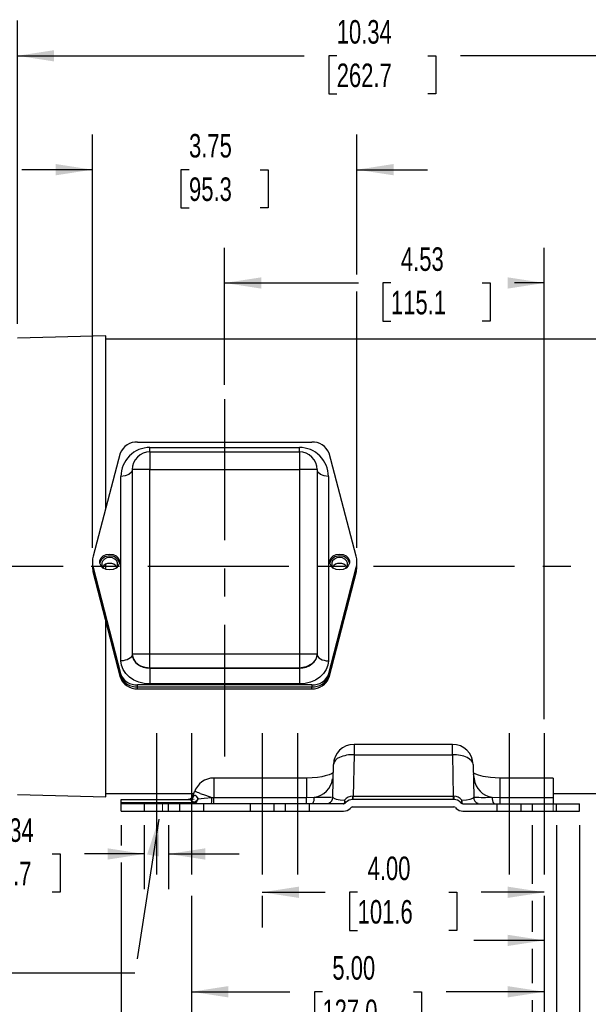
# Model space of a CAD drawing. Header units: inches. Extents: x 0 to 44, y 0 to 34.
# Tile 3 of 18: x 6.3 to 14.4, y 7.3 to 21.3. Entities that reach past the tile are written whole.
import ezdxf

# ---------------------------------------------------------------- set-up
doc = ezdxf.new("R2010")
doc.units = ezdxf.units.IN
doc.header["$LTSCALE"] = 4
doc.header["$MEASUREMENT"] = 0
doc.linetypes.add('CENTERX2', pattern=[0.8, 0.5, -0.1, 0.1, -0.1])
doc.linetypes.add('HIDDEN', pattern=[0.075, 0.05, -0.025])
doc.layers.add('CENTER', color=40, linetype='CENTERX2')
doc.layers.add('HIDDEN', color=102, linetype='HIDDEN')
doc.layers.add('DIMENSIONS', color=140, linetype='Continuous', lineweight=25)
doc.layers.add('TEXT', color=140, linetype='Continuous', lineweight=25)
doc.styles.add('SLDTEXTSTYLE0', font='TXT', dxfattribs={"width": 0.7})
doc.dimstyles.new('SLDDIMSTYLE1', dxfattribs={"dimtxt": 0.339844, "dimasz": 0.52, "dimexe": 0, "dimexo": 0.0625, "dimgap": 0.084961, "dimtad": 0, "dimtih": 1, "dimtoh": 1, "dimrnd": 1e-09, "dimzin": 12, "dimdsep": 46, "dimtxsty": 'SLDTEXTSTYLE0', "dimsah": 1, "dimcen": 0.09, "dimadec": 0, "dimazin": 3, "dimtfac": 1, "dimtofl": 0, "dimtmove": 0, "dimatfit": 3, "dimfxl": 0, "dimfrac": 2, "dimtolj": 1, "dimtzin": 12, "dimarcsym": 0})
doc.dimstyles.new('SLDDIMSTYLE3', dxfattribs={"dimtxt": 0.339844, "dimasz": 0.52, "dimexe": 0, "dimexo": 0.0625, "dimgap": 0.084961, "dimtad": 0, "dimtih": 1, "dimtoh": 1, "dimrnd": 1e-09, "dimzin": 4, "dimdsep": 46, "dimtxsty": 'SLDTEXTSTYLE0', "dimsah": 1, "dimcen": 0.09, "dimadec": 0, "dimazin": 1, "dimtfac": 1, "dimtofl": 0, "dimtmove": 0, "dimatfit": 3, "dimfxl": 0, "dimfrac": 2, "dimtolj": 1, "dimtzin": 12, "dimarcsym": 0})
doc.dimstyles.new('SLDDIMSTYLE6', dxfattribs={"dimtxt": 0.339844, "dimasz": 0.52, "dimexe": 0, "dimexo": 0.0625, "dimgap": 0.084961, "dimtad": 0, "dimtih": 1, "dimtoh": 1, "dimrnd": 1e-09, "dimdsep": 46, "dimtxsty": 'SLDTEXTSTYLE0', "dimsah": 1, "dimcen": 0.09, "dimadec": 0, "dimazin": 2, "dimtfac": 1, "dimtmove": 0, "dimatfit": 0, "dimfxl": 0, "dimfrac": 2, "dimtolj": 1, "dimtzin": 12, "dimarcsym": 0})
doc.dimstyles.new('SLDDIMSTYLE8', dxfattribs={"dimtxt": 0.339844, "dimasz": 0.52, "dimexe": 0, "dimexo": 0.0625, "dimgap": 0.084961, "dimtad": 0, "dimtih": 1, "dimtoh": 1, "dimrnd": 1e-09, "dimzin": 12, "dimdsep": 46, "dimtxsty": 'SLDTEXTSTYLE0', "dimsah": 1, "dimcen": 0.09, "dimadec": 0, "dimazin": 3, "dimtfac": 1, "dimtmove": 0, "dimatfit": 0, "dimfxl": 0, "dimfrac": 2, "dimtolj": 1, "dimtzin": 12, "dimarcsym": 0})
doc.dimstyles.new('SLDDIMSTYLE9', dxfattribs={"dimtxt": 0.18, "dimasz": 0.52, "dimexe": 0, "dimexo": 0.0625, "dimgap": 0, "dimtad": 0, "dimtih": 1, "dimtoh": 1, "dimdec": 0, "dimrnd": 1e-09, "dimzin": 0, "dimdsep": 46, "dimtxsty": 'Standard', "dimsah": 1, "dimcen": 0.09, "dimadec": 0, "dimazin": 0, "dimtfac": 0.52, "dimtdec": 0, "dimtofl": 0, "dimtmove": 0, "dimatfit": 3, "dimfxl": 0, "dimfrac": 2, "dimtolj": 1, "dimtzin": 0, "dimarcsym": 0})

# ---------------------------------------------------------------- blocks, each defined once
blk = doc.blocks.new('_D_18')
at = {"layer": 'DIMENSIONS'}
for p, q in [((8.056, 9.841), (8.056, 8.934)), ((8.4, 9.841), (8.4, 8.934)), ((6.023, 9.434), (5.909, 9.434)), ((5.909, 9.434), (5.909, 8.894)), ((6.75, 9.434), (6.864, 9.434)), ((6.864, 9.434), (6.864, 8.894)), ((8.056, 9.434), (7.211, 9.434)), ((8.4, 9.434), (9.4, 9.434)), ((5.909, 8.894), (6.023, 8.894)), ((6.864, 8.894), (6.75, 8.894))]:
    blk.add_line(p, q, dxfattribs=at)
for points in [[(8.056, 9.434), (7.536, 9.514), (7.536, 9.354)], [(8.4, 9.434), (8.92, 9.354), (8.92, 9.514)]]:
    blk.add_solid(points, dxfattribs=at)
at = {"layer": 'DIMENSIONS', "char_height": 0.3333, "attachment_point": 1, "style": 'SLDTEXTSTYLE0'}
for s, insert in [('0.34', (5.882, 9.939)), ('8.7', (6.023, 9.323))]:
    blk.add_mtext(s, dxfattribs=dict(at, insert=insert))
blk = doc.blocks.new('_D_19')
at = {"layer": 'DIMENSIONS'}
for p, q in [((13.556, 9.841), (13.556, 9.011)), ((13.9, 9.841), (13.9, 6.259)), ((13.556, 8.771), (13.556, 8.329)), ((13.556, 8.089), (13.556, 7.601)), ((13.556, 7.361), (13.556, 6.259)), ((13.556, 6.759), (12.556, 6.759)), ((13.9, 6.759), (15.312, 6.759)), ((15.864, 6.489), (15.75, 6.489)), ((15.75, 6.489), (15.75, 5.949)), ((16.591, 6.489), (16.705, 6.489)), ((16.705, 6.489), (16.705, 5.949)), ((15.75, 5.949), (15.864, 5.949)), ((16.705, 5.949), (16.591, 5.949))]:
    blk.add_line(p, q, dxfattribs=at)
for points in [[(13.556, 6.759), (13.036, 6.839), (13.036, 6.679)], [(13.9, 6.759), (14.42, 6.679), (14.42, 6.839)]]:
    blk.add_solid(points, dxfattribs=at)
at = {"layer": 'DIMENSIONS', "char_height": 0.3333, "attachment_point": 1, "style": 'SLDTEXTSTYLE0'}
for s, insert in [('6X', (15.934, 7.535)), ('%%c', (15.388, 6.995)), ('0.34', (16.047, 6.995)), ('8.7', (15.864, 6.379))]:
    blk.add_mtext(s, dxfattribs=dict(at, insert=insert))
blk = doc.blocks.new('_D_20')
at = {"layer": 'DIMENSIONS'}
for p, q in [((16.478, 12.62), (16.478, 7.709)), ((13.728, 8.841), (13.728, 7.709)), ((13.728, 8.209), (12.728, 8.209)), ((14.598, 8.209), (14.484, 8.209)), ((14.484, 8.209), (14.484, 7.669)), ((15.608, 8.209), (15.722, 8.209)), ((15.722, 8.209), (15.722, 7.669)), ((16.478, 8.209), (17.478, 8.209)), ((14.484, 7.669), (14.598, 7.669)), ((15.722, 7.669), (15.608, 7.669))]:
    blk.add_line(p, q, dxfattribs=at)
for points in [[(13.728, 8.209), (13.208, 8.289), (13.208, 8.129)], [(16.478, 8.209), (16.998, 8.129), (16.998, 8.289)]]:
    blk.add_solid(points, dxfattribs=at)
at = {"layer": 'DIMENSIONS', "char_height": 0.3333, "attachment_point": 1, "style": 'SLDTEXTSTYLE0'}
for s, insert in [('2.75', (14.598, 8.715)), ('69.9', (14.598, 8.099))]:
    blk.add_mtext(s, dxfattribs=dict(at, insert=insert))
blk = doc.blocks.new('_D_21')
at = {"layer": 'DIMENSIONS'}
for p, q in [((9.728, 8.891), (10.622, 8.891)), ((9.728, 8.841), (9.728, 8.391)), ((11.082, 8.891), (10.968, 8.891)), ((10.968, 8.891), (10.968, 8.351)), ((12.375, 8.891), (12.489, 8.891)), ((12.489, 8.891), (12.489, 8.351)), ((13.728, 8.891), (12.835, 8.891)), ((13.728, 8.841), (13.728, 8.391)), ((10.968, 8.351), (11.082, 8.351)), ((12.489, 8.351), (12.375, 8.351))]:
    blk.add_line(p, q, dxfattribs=at)
for points in [[(9.728, 8.891), (10.248, 8.811), (10.248, 8.971)], [(13.728, 8.891), (13.208, 8.971), (13.208, 8.811)]]:
    blk.add_solid(points, dxfattribs=at)
at = {"layer": 'DIMENSIONS', "char_height": 0.3333, "attachment_point": 1, "style": 'SLDTEXTSTYLE0'}
for s, insert in [('4.00', (11.223, 9.397)), ('101.6', (11.082, 8.781))]:
    blk.add_mtext(s, dxfattribs=dict(at, insert=insert))
blk = doc.blocks.new('_D_22')
at = {"layer": 'DIMENSIONS'}
for p, q in [((8.728, 8.841), (8.728, 6.981)), ((13.728, 8.841), (13.728, 6.981)), ((8.728, 7.481), (10.122, 7.481)), ((10.582, 7.481), (10.468, 7.481)), ((10.468, 7.481), (10.468, 6.941)), ((11.875, 7.481), (11.989, 7.481)), ((11.989, 7.481), (11.989, 6.941)), ((13.728, 7.481), (12.335, 7.481)), ((10.468, 6.941), (10.582, 6.941)), ((11.989, 6.941), (11.875, 6.941))]:
    blk.add_line(p, q, dxfattribs=at)
for points in [[(8.728, 7.481), (9.248, 7.401), (9.248, 7.561)], [(13.728, 7.481), (13.208, 7.561), (13.208, 7.401)]]:
    blk.add_solid(points, dxfattribs=at)
at = {"layer": 'DIMENSIONS', "char_height": 0.3333, "attachment_point": 1, "style": 'SLDTEXTSTYLE0'}
for s, insert in [('5.00', (10.723, 7.986)), ('127.0', (10.582, 7.37))]:
    blk.add_mtext(s, dxfattribs=dict(at, insert=insert))
blk = doc.blocks.new('_D_23')
at = {"layer": 'DIMENSIONS'}
for p, q in [((9.196, 16.082), (9.196, 18.027)), ((13.728, 11.345), (13.728, 18.027)), ((9.196, 17.527), (11.093, 17.527)), ((11.554, 17.527), (11.44, 17.527)), ((11.44, 17.527), (11.44, 16.986)), ((12.846, 17.527), (12.96, 17.527)), ((12.96, 17.527), (12.96, 16.986)), ((13.728, 17.527), (13.307, 17.527)), ((11.44, 16.986), (11.554, 16.986)), ((12.96, 16.986), (12.846, 16.986))]:
    blk.add_line(p, q, dxfattribs=at)
for points in [[(9.196, 17.527), (9.716, 17.447), (9.716, 17.607)], [(13.728, 17.527), (13.208, 17.607), (13.208, 17.447)]]:
    blk.add_solid(points, dxfattribs=at)
at = {"layer": 'DIMENSIONS', "char_height": 0.3333, "attachment_point": 1, "style": 'SLDTEXTSTYLE0'}
for s, insert in [('4.53', (11.695, 18.032)), ('115.1', (11.554, 17.416))]:
    blk.add_mtext(s, dxfattribs=dict(at, insert=insert))
blk = doc.blocks.new('_D_25')
at = {"layer": 'DIMENSIONS'}
for p, q in [((18.726, 12.904), (18.726, 11.381)), ((2.069, 11.27), (2.069, 4.216)), ((18.726, 11.141), (18.726, 4.216)), ((2.069, 4.716), (9.291, 4.716)), ((9.751, 4.716), (9.637, 4.716)), ((9.637, 4.716), (9.637, 4.176)), ((11.044, 4.716), (11.158, 4.716)), ((11.158, 4.716), (11.158, 4.176)), ((18.726, 4.716), (11.504, 4.716)), ((9.637, 4.176), (9.751, 4.176)), ((11.158, 4.176), (11.044, 4.176))]:
    blk.add_line(p, q, dxfattribs=at)
for points in [[(2.069, 4.716), (2.589, 4.636), (2.589, 4.796)], [(18.726, 4.716), (18.206, 4.796), (18.206, 4.636)]]:
    blk.add_solid(points, dxfattribs=at)
at = {"layer": 'DIMENSIONS', "char_height": 0.3333, "attachment_point": 1, "style": 'SLDTEXTSTYLE0'}
for s, insert in [('16.66', (9.751, 5.222)), ('423.1', (9.751, 4.605))]:
    blk.add_mtext(s, dxfattribs=dict(at, insert=insert))
blk = doc.blocks.new('_D_26')
at = {"layer": 'DIMENSIONS'}
for p, q in [((7.728, 9.841), (7.728, 9.554)), ((14.228, 9.841), (14.228, 6.879)), ((7.728, 9.314), (7.728, 5.595)), ((14.228, 6.639), (14.228, 5.595)), ((7.728, 6.095), (9.872, 6.095)), ((10.332, 6.095), (10.218, 6.095)), ((10.218, 6.095), (10.218, 5.555)), ((11.625, 6.095), (11.739, 6.095)), ((11.739, 6.095), (11.739, 5.555)), ((14.228, 6.095), (12.085, 6.095)), ((10.218, 5.555), (10.332, 5.555)), ((11.739, 5.555), (11.625, 5.555))]:
    blk.add_line(p, q, dxfattribs=at)
for points in [[(7.728, 6.095), (8.248, 6.015), (8.248, 6.175)], [(14.228, 6.095), (13.708, 6.175), (13.708, 6.015)]]:
    blk.add_solid(points, dxfattribs=at)
at = {"layer": 'DIMENSIONS', "char_height": 0.3333, "attachment_point": 1, "style": 'SLDTEXTSTYLE0'}
for s, insert in [('6.50', (10.473, 6.601)), ('165.1', (10.332, 5.985))]:
    blk.add_mtext(s, dxfattribs=dict(at, insert=insert))
blk = doc.blocks.new('_D_28')
at = {"layer": 'DIMENSIONS'}
for p, q in [((7.321, 13.773), (7.321, 19.633)), ((11.071, 17.647), (11.071, 19.633)), ((7.321, 19.133), (6.321, 19.133)), ((8.691, 19.133), (8.577, 19.133)), ((8.577, 19.133), (8.577, 18.593)), ((9.701, 19.133), (9.815, 19.133)), ((9.815, 19.133), (9.815, 18.593)), ((11.071, 19.133), (12.071, 19.133)), ((8.577, 18.593), (8.691, 18.593)), ((9.815, 18.593), (9.701, 18.593)), ((11.071, 13.773), (11.071, 17.407))]:
    blk.add_line(p, q, dxfattribs=at)
for points in [[(7.321, 19.133), (6.801, 19.213), (6.801, 19.053)], [(11.071, 19.133), (11.591, 19.053), (11.591, 19.213)]]:
    blk.add_solid(points, dxfattribs=at)
at = {"layer": 'DIMENSIONS', "char_height": 0.3333, "attachment_point": 1, "style": 'SLDTEXTSTYLE0'}
for s, insert in [('3.75', (8.691, 19.639)), ('95.3', (8.691, 19.023))]:
    blk.add_mtext(s, dxfattribs=dict(at, insert=insert))
blk = doc.blocks.new('_D_29')
at = {"layer": 'DIMENSIONS'}
for p, q in [((6.259, 16.947), (6.259, 21.247)), ((16.603, 19.253), (16.603, 21.247)), ((6.259, 20.747), (10.325, 20.747)), ((10.785, 20.747), (10.671, 20.747)), ((10.671, 20.747), (10.671, 20.207)), ((12.078, 20.747), (12.192, 20.747)), ((12.192, 20.747), (12.192, 20.207)), ((16.603, 20.747), (12.538, 20.747)), ((10.671, 20.207), (10.785, 20.207)), ((12.192, 20.207), (12.078, 20.207)), ((16.603, 16.876), (16.603, 19.013))]:
    blk.add_line(p, q, dxfattribs=at)
for points in [[(6.259, 20.747), (6.779, 20.667), (6.779, 20.827)], [(16.603, 20.747), (16.083, 20.827), (16.083, 20.667)]]:
    blk.add_solid(points, dxfattribs=at)
at = {"layer": 'DIMENSIONS', "char_height": 0.3333, "attachment_point": 1, "style": 'SLDTEXTSTYLE0'}
for s, insert in [('10.34', (10.785, 21.253)), ('262.7', (10.785, 20.637))]:
    blk.add_mtext(s, dxfattribs=dict(at, insert=insert))

msp = doc.modelspace()

# ---------------------------------------------------------------- linework, layer by layer
for p, q in [((7.509419, 16.779038), (6.259419, 16.747073)), ((7.509419, 14.326824), (7.509419, 16.779038)), ((15.509419, 16.730978), (7.509419, 16.730978)), ((7.961764, 15.272189), (10.431074, 15.272189)), ((7.717127, 15.113838), (7.332146, 13.65513)), ((8.136419, 15.195714), (10.256419, 15.195714)), ((8.136419, 15.132189), (8.136419, 15.195714)), ((8.136419, 15.132189), (8.136419, 14.882189)), ((8.136419, 15.132189), (10.256419, 15.132189)), ((10.256419, 15.132189), (10.256419, 15.195714)), ((10.256419, 15.132189), (10.256419, 14.882189)), ((11.060692, 13.65513), (10.675711, 15.113838)), ((8.136419, 14.882189), (7.886419, 14.882189)), ((7.886419, 14.882189), (7.886419, 12.268674)), ((8.136419, 14.882189), (10.256419, 14.882189)), ((8.136419, 12.268674), (8.136419, 14.882189)), ((10.256419, 14.882189), (10.256419, 12.268674)), ((10.506419, 14.882189), (10.256419, 14.882189)), ((10.506419, 14.882189), (10.506419, 12.268674)), ((7.726419, 12.17163), (7.726419, 14.785714)), ((10.666419, 14.785714), (10.666419, 12.17163)), ((7.321419, 13.572949), (7.321419, 13.544127)), ((7.321419, 13.544127), (7.321419, 13.515305)), ((7.509419, 13.464906), (7.509419, 13.540259)), ((11.071419, 13.544127), (11.071419, 13.572949)), ((11.071419, 13.515305), (11.071419, 13.544127)), ((7.331633, 13.492738), (7.717918, 11.991562)), ((7.331633, 13.463916), (7.331633, 13.492738)), ((7.331633, 13.463916), (7.717918, 11.96274)), ((7.331652, 13.43502), (7.331652, 13.463842)), ((7.717889, 11.935476), (7.331652, 13.43502)), ((10.67492, 11.991562), (11.061206, 13.492738)), ((10.67492, 11.96274), (11.061206, 13.463916)), ((11.061186, 13.43502), (10.67495, 11.935476)), ((11.061186, 13.463842), (11.061186, 13.43502)), ((11.061206, 13.492738), (11.061206, 13.463916)), ((7.509419, 10.243317), (7.509419, 12.744848)), ((7.886419, 12.268674), (8.136419, 12.268674)), ((7.886419, 12.268674), (7.886419, 12.268105)), ((8.136419, 12.268674), (10.256419, 12.268674)), ((8.136419, 12.069233), (8.136419, 12.268674)), ((10.256419, 12.268674), (10.506419, 12.268674)), ((10.256419, 12.268674), (10.256419, 12.069233)), ((10.506419, 12.268105), (10.506419, 12.268674)), ((10.256419, 12.069233), (8.136419, 12.069233)), ((8.136419, 12.068664), (8.136419, 12.069233)), ((8.136419, 12.068664), (10.256419, 12.068664)), ((8.136419, 12.068664), (8.136419, 11.844546)), ((10.256419, 12.069233), (10.256419, 12.068664)), ((10.256419, 12.068664), (10.256419, 11.844546)), ((7.717889, 11.962856), (7.717889, 11.935476)), ((7.717918, 11.991562), (7.717918, 11.96274)), ((10.67492, 11.96274), (10.67492, 11.991562)), ((10.67495, 11.935476), (10.67495, 11.962856)), ((7.962772, 11.776178), (7.962772, 11.803404)), ((7.962772, 11.776178), (10.430066, 11.776178)), ((10.430026, 11.832226), (7.962812, 11.832226)), ((7.962812, 11.803404), (7.962812, 11.832226)), ((7.962812, 11.803404), (10.430026, 11.803404)), ((10.256419, 11.844546), (8.136419, 11.844546)), ((10.430026, 11.832226), (10.430026, 11.803404)), ((10.430066, 11.776178), (10.430066, 11.803404)), ((12.426776, 10.98705), (11.030062, 10.98705)), ((11.030062, 10.98705), (11.030062, 10.84105)), ((11.030062, 10.84105), (11.019783, 10.252178)), ((11.030062, 10.84105), (12.426776, 10.84105)), ((12.426776, 10.84105), (12.437055, 10.252178)), ((10.730031, 10.237537), (10.738106, 10.700146)), ((12.718732, 10.700146), (12.726807, 10.237538)), ((10.354901, 10.510784), (9.044111, 10.510784)), ((9.044111, 10.510784), (9.044111, 10.234211)), ((10.354849, 10.508805), (10.354849, 10.508968)), ((12.721014, 10.569419), (12.732206, 10.496968)), ((13.853419, 10.510784), (13.101988, 10.510784)), ((13.101988, 10.234211), (13.101988, 10.509403)), ((13.101988, 10.508805), (13.101988, 10.50897)), ((13.853419, 10.510784), (13.853419, 10.234211)), ((6.259419, 10.275283), (7.509419, 10.243317)), ((7.509419, 10.291378), (8.759793, 10.291378)), ((7.728419, 10.205178), (8.680954, 10.205178)), ((7.728419, 10.165637), (7.728419, 10.205178)), ((8.690784, 10.205178), (8.680648, 10.205178)), ((8.693668, 10.207201), (8.680954, 10.205173)), ((8.688964, 10.202943), (8.680954, 10.205178)), ((8.685307, 10.207963), (8.687832, 10.207446)), ((8.694068, 10.206227), (8.6885, 10.204448)), ((8.747019, 10.207795), (8.740436, 10.205178)), ((8.750931, 10.267028), (8.769721, 10.318654)), ((8.750931, 10.267028), (8.765183, 10.268036)), ((8.762486, 10.20807), (8.756459, 10.205246)), ((9.015639, 10.234211), (9.044111, 10.234211)), ((9.044111, 10.145178), (9.044111, 10.234211)), ((9.044111, 10.234211), (10.354847, 10.234211)), ((10.354847, 10.234211), (10.466442, 10.237124)), ((10.89593, 10.196039), (10.895284, 10.173295)), ((10.903264, 10.176776), (10.89593, 10.196039)), ((12.446, 10.205178), (11.010838, 10.205178)), ((11.013016, 10.252162), (11.019783, 10.252178)), ((11.019783, 10.205178), (11.019783, 10.252178)), ((11.019783, 10.252178), (12.437055, 10.252178)), ((12.437055, 10.252178), (12.437055, 10.205178)), ((12.437055, 10.252178), (12.443822, 10.252162)), ((12.553572, 10.176774), (12.56091, 10.19604)), ((12.561553, 10.173292), (12.56091, 10.19604)), ((12.990396, 10.237124), (13.101988, 10.234211)), ((13.101988, 10.234211), (13.853419, 10.234211)), ((13.853419, 10.291378), (15.509419, 10.291378)), ((13.853419, 10.234211), (13.853419, 10.145178)), ((7.728419, 10.165637), (8.761158, 10.165637)), ((7.728419, 10.154257), (7.728419, 10.165637)), ((8.731687, 10.154257), (7.728419, 10.154257)), ((7.728419, 10.145178), (7.728419, 10.154257)), ((7.728419, 10.041178), (7.728419, 10.145178)), ((8.228419, 10.145178), (7.728419, 10.145178)), ((8.228419, 10.145178), (8.228419, 10.041178)), ((10.882078, 10.145178), (8.228419, 10.145178)), ((8.756622, 10.148145), (8.774669, 10.155692)), ((8.793207, 10.181986), (8.761158, 10.165637)), ((8.761158, 10.165637), (8.764296, 10.161303)), ((8.793207, 10.181986), (8.764296, 10.161305)), ((8.774668, 10.155694), (8.799584, 10.178517)), ((8.799584, 10.178517), (8.793207, 10.181986)), ((10.634397, 10.149494), (10.631857, 10.145181)), ((10.885644, 10.14688), (10.882081, 10.14518)), ((10.895284, 10.173295), (10.903264, 10.176776)), ((10.89912, 10.150394), (10.900658, 10.151742)), ((10.915378, 10.165637), (10.903999, 10.154257)), ((10.905833, 10.159138), (10.905134, 10.155406)), ((10.988918, 10.092098), (10.977245, 10.080425)), ((11.010838, 10.101178), (12.446, 10.101178)), ((12.46792, 10.092098), (12.479593, 10.080425)), ((12.54146, 10.165637), (12.552839, 10.154257)), ((12.551696, 10.155404), (12.551, 10.15914)), ((12.561554, 10.173294), (12.553574, 10.176776)), ((12.556176, 10.151746), (12.557715, 10.150396)), ((12.562791, 10.147643), (12.5748, 10.14528)), ((12.574756, 10.145181), (12.571193, 10.14688)), ((12.57476, 10.145178), (13.728419, 10.145178)), ((12.824981, 10.145181), (12.822441, 10.149494)), ((13.728419, 10.145178), (13.728419, 10.041178)), ((13.728419, 10.145178), (14.228419, 10.145178)), ((14.228419, 10.041178), (14.228419, 10.145178)), ((7.728419, 10.041178), (8.228419, 10.041178)), ((7.963983, 10.041178), (8.729938, 10.041178)), ((8.228419, 10.041178), (10.882493, 10.041178)), ((12.574345, 10.041178), (13.728419, 10.041178)), ((13.728419, 10.041178), (14.228419, 10.041178))]:
    msp.add_line(p, q)
at = {"color": 179, "linetype": 'Continuous', "lineweight": 18}
for p, q in [((8.316506, 10.050548), (8.316506, 10.168658)), ((13.853419, 10.145178), (13.853419, 10.041178))]:
    msp.add_line(p, q, dxfattribs=at)
at = {"flags": 128}
for points in [[(7.964092, 15.061939), (7.967001, 15.066059), (7.968399, 15.067112)], [(10.424586, 15.066513), (10.426876, 15.065091), (10.429378, 15.061516)], [(7.880718, 14.864907), (7.87424, 14.845269), (7.839556, 14.813971), (7.787648, 14.793057), (7.726419, 14.785714)], [(10.666419, 14.785714), (10.60519, 14.793057), (10.553282, 14.813971), (10.518598, 14.845269), (10.51212, 14.864906)], [(7.566419, 13.460863), (7.518365, 13.467623), (7.476107, 13.487086), (7.444742, 13.516906), (7.428054, 13.553486), (7.428054, 13.592413), (7.444742, 13.628992), (7.476107, 13.658812), (7.518365, 13.678276), (7.566419, 13.685035)], [(7.566419, 13.685035), (7.614473, 13.678276), (7.656731, 13.658812), (7.688096, 13.628992), (7.704785, 13.592413), (7.704785, 13.553486), (7.688096, 13.516906), (7.656731, 13.487086), (7.614473, 13.467623), (7.566419, 13.460863)], [(10.826419, 13.460863), (10.778365, 13.467623), (10.736107, 13.487086), (10.704742, 13.516906), (10.688054, 13.553486), (10.688054, 13.592413), (10.704742, 13.628992), (10.736107, 13.658812), (10.778365, 13.678276), (10.826419, 13.685035)], [(10.826419, 13.685035), (10.874473, 13.678276), (10.916731, 13.658812), (10.948096, 13.628992), (10.964785, 13.592413), (10.964785, 13.553486), (10.948096, 13.516906), (10.916731, 13.487086), (10.874473, 13.467623), (10.826419, 13.460863)], [(7.566419, 13.635471), (7.527258, 13.629963), (7.49282, 13.614101), (7.467259, 13.589799), (7.453659, 13.559989), (7.453659, 13.528266), (7.467259, 13.498455), (7.478785, 13.485338)], [(7.654053, 13.485338), (7.665579, 13.498455), (7.67918, 13.528266), (7.67918, 13.559989), (7.665579, 13.589799), (7.640018, 13.614101), (7.60558, 13.629963), (7.566419, 13.635471)], [(10.826419, 13.635471), (10.787258, 13.629963), (10.75282, 13.614101), (10.727259, 13.589799), (10.713659, 13.559989), (10.713659, 13.528266), (10.727259, 13.498455), (10.738785, 13.485338)], [(10.914053, 13.485338), (10.925579, 13.498455), (10.93918, 13.528266), (10.93918, 13.559989), (10.925579, 13.589799), (10.900018, 13.614101), (10.86558, 13.629963), (10.826419, 13.635471)], [(7.886419, 12.268105), (7.883345, 12.249284), (7.87424, 12.231186), (7.859454, 12.214506), (7.839556, 12.199887), (7.81531, 12.187889), (7.787648, 12.178974), (7.757634, 12.173484), (7.726419, 12.17163)], [(8.136419, 11.844546), (8.056432, 11.850831), (7.979519, 11.869444), (7.908635, 11.89967), (7.846505, 11.940347), (7.795517, 11.989912), (7.757628, 12.04646), (7.734297, 12.107819), (7.726419, 12.17163)], [(7.886419, 12.268105), (7.891223, 12.229196), (7.905449, 12.191782), (7.928552, 12.157301), (7.959642, 12.127079), (7.997526, 12.102276), (8.040748, 12.083845), (8.087646, 12.072496), (8.136419, 12.068664)], [(10.506419, 12.268674), (10.487389, 12.192352), (10.433196, 12.127648), (10.35209, 12.084415), (10.256419, 12.069233)], [(10.256419, 12.068664), (10.305192, 12.072496), (10.35209, 12.083845), (10.395312, 12.102276), (10.433196, 12.127079), (10.464286, 12.157301), (10.487389, 12.191782), (10.501615, 12.229196), (10.506419, 12.268105)], [(10.666419, 12.17163), (10.658541, 12.107819), (10.63521, 12.04646), (10.597322, 11.989912), (10.546333, 11.940347), (10.484203, 11.89967), (10.413319, 11.869444), (10.336406, 11.850831), (10.256419, 11.844546)], [(10.506419, 12.268105), (10.509493, 12.249284), (10.518598, 12.231186), (10.533384, 12.214506), (10.553282, 12.199887), (10.577528, 12.187889), (10.60519, 12.178974), (10.635205, 12.173484), (10.666419, 12.17163)], [(8.136419, 12.069233), (8.069423, 12.076528), (8.007328, 12.097879)], [(12.426776, 10.84105), (12.426776, 10.88716), (12.426776, 10.92603), (12.426776, 10.956194), (12.426776, 10.976516), (12.426776, 10.986229), (12.426777, 10.98705)], [(12.718732, 10.700146), (12.71269, 10.728368), (12.695781, 10.755325), (12.66865, 10.77999), (12.632325, 10.801428), (12.588189, 10.818822), (12.537918, 10.831513), (12.483424, 10.839017), (12.426776, 10.84105)], [(10.736212, 10.583719), (10.736457, 10.58428), (10.726058, 10.577725), (10.709104, 10.5689), (10.678236, 10.556221), (10.62122, 10.539162), (10.574486, 10.529095), (10.513971, 10.519838), (10.438893, 10.513067), (10.349363, 10.510712)], [(10.354849, 10.508968), (10.354849, 10.509403), (10.354849, 10.49464), (10.354849, 10.464485), (10.354848, 10.42062), (10.354848, 10.365492), (10.354848, 10.302178), (10.354847, 10.234211)], [(13.107471, 10.510712), (13.030265, 10.512283), (12.963409, 10.51728), (12.86031, 10.533209), (12.7936, 10.550997), (12.756589, 10.564918), (12.746843, 10.569339), (12.740333, 10.572382), (12.73935, 10.570262)], [(8.761158, 10.165637), (8.715367, 10.195579), (8.688964, 10.202943)], [(8.765183, 10.268036), (8.776462, 10.265516), (8.789218, 10.256132), (8.819199, 10.215066)], [(8.819214, 10.21506), (8.807467, 10.197444), (8.793208, 10.181985)], [(8.799582, 10.178519), (8.808606, 10.19191), (8.819214, 10.21506)], [(8.819199, 10.215066), (8.907493, 10.223566), (9.015639, 10.234211)], [(8.850665, 10.292786), (8.926446, 10.266201), (9.015639, 10.234211)], [(10.354839, 10.145178), (10.354841, 10.151865), (10.354843, 10.170976), (10.354845, 10.199791), (10.354847, 10.234211)], [(10.730031, 10.237537), (10.742558, 10.223871), (10.778371, 10.21181), (10.831605, 10.202409), (10.895931, 10.196038)], [(12.560909, 10.196039), (12.625254, 10.20241), (12.678061, 10.211715), (12.713901, 10.223672), (12.726807, 10.237538)], [(13.101999, 10.145178), (13.101996, 10.151865), (13.101994, 10.170976), (13.101991, 10.199791), (13.101988, 10.234211)], [(8.731687, 10.154257), (8.731687, 10.150402), (8.731688, 10.147537), (8.731688, 10.145773), (8.731689, 10.145178)], [(8.764296, 10.161305), (8.769687, 10.157522), (8.774668, 10.155694)], [(10.895283, 10.173296), (10.891631, 10.155757), (10.885644, 10.146891)], [(10.885644, 10.146891), (10.89623, 10.149339), (10.905134, 10.155406)], [(10.903262, 10.176779), (10.906528, 10.162841), (10.905833, 10.159138)], [(10.915381, 10.16564), (10.912151, 10.168356), (10.903264, 10.176776)], [(12.553572, 10.176774), (12.544686, 10.168356), (12.541457, 10.16564)], [(12.551, 10.15914), (12.550311, 10.16284), (12.553574, 10.176776)], [(12.551696, 10.155404), (12.560603, 10.149333), (12.571193, 10.146883)], [(12.571193, 10.146883), (12.565212, 10.15573), (12.561554, 10.173294)]]:
    msp.add_lwpolyline(points, dxfattribs=at)
for centre, radius, start, end in [((7.945201, 15.029631), 0.243123, 86.0937737, 159.7353505), ((10.447637, 15.029631), 0.243123, 20.2646495, 93.9062263), ((8.136413, 14.785719), 0.409994, 89.9991955, 180.0008044), ((8.136419, 14.882189), 0.25, 90, 180), ((10.256425, 14.785719), 0.409994, 359.9991958, 90.0008074), ((10.256419, 14.882189), 0.25, 0, 90), ((7.642929, 13.544311), 0.32151, 180.0326508, 194.4805791), ((7.642937, 13.544311), 0.321518, 180.0327783, 194.4939791), ((7.641856, 13.572954), 0.320427, 165.1399769, 194.4976906), ((7.554382, 13.525166), 0.131599, 84.7519786, 165.3100212), ((7.560465, 13.435273), 0.11726, 87.0893337, 144.969127), ((7.580407, 13.52795), 0.129024, 13.7140357, 96.2239644), ((7.572373, 13.435273), 0.11726, 35.030873, 92.9106663), ((10.814382, 13.525166), 0.131599, 84.7519786, 165.3100212), ((10.820465, 13.435273), 0.11726, 87.0893337, 144.969127), ((10.840407, 13.52795), 0.129024, 13.7140357, 96.2239644), ((10.832373, 13.435273), 0.11726, 35.030873, 92.9106663), ((10.750982, 13.572954), 0.320427, 345.5023094, 14.8600231), ((10.749901, 13.544311), 0.321518, 345.5060209, 359.9672217), ((10.749909, 13.544311), 0.32151, 345.5194209, 359.9673492), ((7.642937, 13.515489), 0.321518, 180.0327783, 194.4939791), ((10.749901, 13.515489), 0.321518, 345.5060209, 359.9672217), ((8.081977, 12.278919), 0.195826, 182.9986429, 247.5920596), ((7.946071, 12.018379), 0.242776, 199.966824, 273.9445447), ((7.946105, 12.074413), 0.242763, 199.9551945, 273.9460436), ((7.946105, 12.045591), 0.242763, 199.9551945, 273.9460436), ((10.446733, 12.074413), 0.242763, 266.0539564, 340.0448055), ((10.446733, 12.045591), 0.242763, 266.0539564, 340.0448055), ((10.446767, 12.018379), 0.242776, 266.0554553, 340.033176), ((11.030062, 10.69505), 0.292, 90, 179), ((12.426777, 10.69505), 0.292, 1, 90), ((10.865117, 10.679288), 0.128712, 108.3888234, 170.6741386), ((11.014343, 10.369615), 0.471696, 88.0903546, 113.7309197), ((9.044111, 10.218784), 0.292, 90, 161.7918954), ((10.426655, 10.534872), 0.300395, 277.6111317, 352.869884), ((13.030074, 10.534744), 0.300253, 187.2276746, 262.4062303), ((8.668902, 10.293172), 0.086094, 281.2625688, 342.3216925), ((8.683715, 10.291354), 0.08474, 276.745483, 344.0276053), ((8.577831, 9.578633), 0.764495, 69.0912131, 75.46315), ((8.55793, 10.224867), 0.457805, 350.8243516, 1.1694796), ((10.31416, 10.224148), 0.152834, 331.662568, 4.8703532), ((10.591473, 39.587923), 29.351065, 269.7559286, 270.2302075), ((10.636046, 10.239178), 0.094, 292.2500531, 359.0001244), ((11.015995, 10.095752), 0.156438, 91.0912066, 140.1290912), ((11.010838, 10.070178), 0.135, 90, 135), ((10.680351, 10.244076), 0.332763, 353.2880686, 1.3917465), ((12.777108, 10.244075), 0.333384, 178.6105675, 186.6991705), ((12.440854, 10.095769), 0.156421, 39.868631, 88.9125306), ((12.446, 10.070178), 0.135, 45, 90), ((12.813331, 10.234306), 0.086584, 177.8611111, 252.2961298), ((12.875361, 25.410544), 15.173856, 269.4747402, 270.4343685), ((13.096338, 10.217215), 0.107796, 169.3569226, 219.8055084), ((8.735091, 10.217483), 0.063317, 266.9177279, 297.4671689), ((10.882078, 10.176178), 0.031, 270, 315), ((10.882493, 10.175178), 0.134, 270, 315), ((11.010838, 10.070178), 0.031, 89.9999988, 135.0001424), ((12.446, 10.070178), 0.031, 45.0002363, 89.9999989), ((12.574345, 10.175178), 0.134, 225, 270), ((12.57476, 10.176178), 0.031, 225, 270)]:
    msp.add_arc(centre, radius, start, end)
at = {"layer": 'CENTER'}
for p, q in [((9.196419, 15.882189), (9.196419, 10.815724)), ((1.705361, 13.511178), (18.880869, 13.511178)), ((8.228419, 11.145178), (8.228419, 9.041178)), ((8.728419, 11.145178), (8.728419, 9.041178)), ((9.728419, 11.145178), (9.728419, 9.041178)), ((10.228419, 11.145178), (10.228419, 9.041178)), ((13.228419, 11.145178), (13.228419, 9.041178)), ((13.728419, 11.145178), (13.728419, 9.041178))]:
    msp.add_line(p, q, dxfattribs=at)
at = {"layer": 'HIDDEN'}
for p, q in [((8.056419, 10.145178), (8.056419, 10.041178)), ((8.400419, 10.041178), (8.400419, 10.145178)), ((8.556419, 10.145178), (8.556419, 10.041178)), ((8.900419, 10.041178), (8.900419, 10.145178)), ((9.556419, 10.145178), (9.556419, 10.041178)), ((9.900419, 10.041178), (9.900419, 10.145178)), ((10.056419, 10.145178), (10.056419, 10.041178)), ((10.400419, 10.041178), (10.400419, 10.145178)), ((13.056419, 10.145178), (13.056419, 10.041178)), ((13.400419, 10.041178), (13.400419, 10.145178)), ((13.556419, 10.145178), (13.556419, 10.041178)), ((13.900419, 10.041178), (13.900419, 10.145178))]:
    msp.add_line(p, q, dxfattribs=at)

# ---------------------------------------------------------------- dimensions: what is measured, and where the dimension line sits
at = {"layer": 'DIMENSIONS'}
for base, p1, p2, dimstyle, picture, middle in [((16.603419, 20.747067), (6.259419, 16.747073), (16.603419, 16.675921), 'SLDDIMSTYLE1', '_D_29', (11.431419, 20.747067)), ((9.196419, 17.526557), (13.728419, 11.145178), (9.196419, 15.882189), 'SLDDIMSTYLE1', '_D_23', (12.199955, 17.526557)), ((13.728419, 8.209315), (16.478419, 12.82042), (13.728419, 9.041178), 'SLDDIMSTYLE8', '_D_20', (15.103419, 8.209315)), ((8.400419, 9.433652), (8.056419, 10.041178), (8.400419, 10.041178), 'SLDDIMSTYLE6', '_D_18', (6.386463, 9.433652)), ((14.228419, 6.095165), (7.728419, 10.041178), (14.228419, 10.041178), 'SLDDIMSTYLE3', '_D_26', (10.978419, 6.095165)), ((9.728419, 8.891304), (13.728419, 9.041178), (9.728419, 9.041178), 'SLDDIMSTYLE3', '_D_21', (11.728419, 8.891304)), ((8.728419, 7.480674), (13.728419, 9.041178), (8.728419, 9.041178), 'SLDDIMSTYLE3', '_D_22', (11.228419, 7.480674))]:
    dim = msp.add_linear_dim(base=base, p1=p1, p2=p2, dimstyle=dimstyle, dxfattribs=at)
    dim.commit()
    dim.dimension.update_dxf_attribs({"geometry": picture, "text_midpoint": middle, "dimtype": 160})
for base, p1, p2, angle, dimstyle, picture, middle in [((11.071419, 19.132939), (7.321419, 13.572949), (11.071419, 13.572949), 0, 'SLDDIMSTYLE8', '_D_28', (9.196419, 19.132939)), ((18.725869, 4.715744), (2.069419, 11.470302), (18.725869, 13.103678), 359.9999996, 'SLDDIMSTYLE1', '_D_25', (10.397644, 4.715744))]:
    dim = msp.add_linear_dim(base=base, p1=p1, p2=p2, angle=angle, dimstyle=dimstyle, dxfattribs=at)
    dim.commit()
    dim.dimension.update_dxf_attribs({"geometry": picture, "text_midpoint": middle, "dimtype": 160})
dim = msp.add_linear_dim(base=(13.556419, 6.759436), p1=(13.900419, 10.041178), p2=(13.556419, 10.041178), text='6X\\P%%c <>', dimstyle='SLDDIMSTYLE6', dxfattribs=at)
dim.commit()
dim.dimension.update_dxf_attribs({"geometry": '_D_19', "text_midpoint": (16.227249, 6.759436), "dimtype": 160})

# ---------------------------------------------------------------- leaders
at = {"layer": 'TEXT', "linetype": 'CENTERX2', "lineweight": 18}
msp.add_leader([(8.260889, 9.926602), (7.925114, 7.746514), (5.395534, 7.746514)], dimstyle='SLDDIMSTYLE9', dxfattribs=at)

doc.saveas('drawing.dxf')
